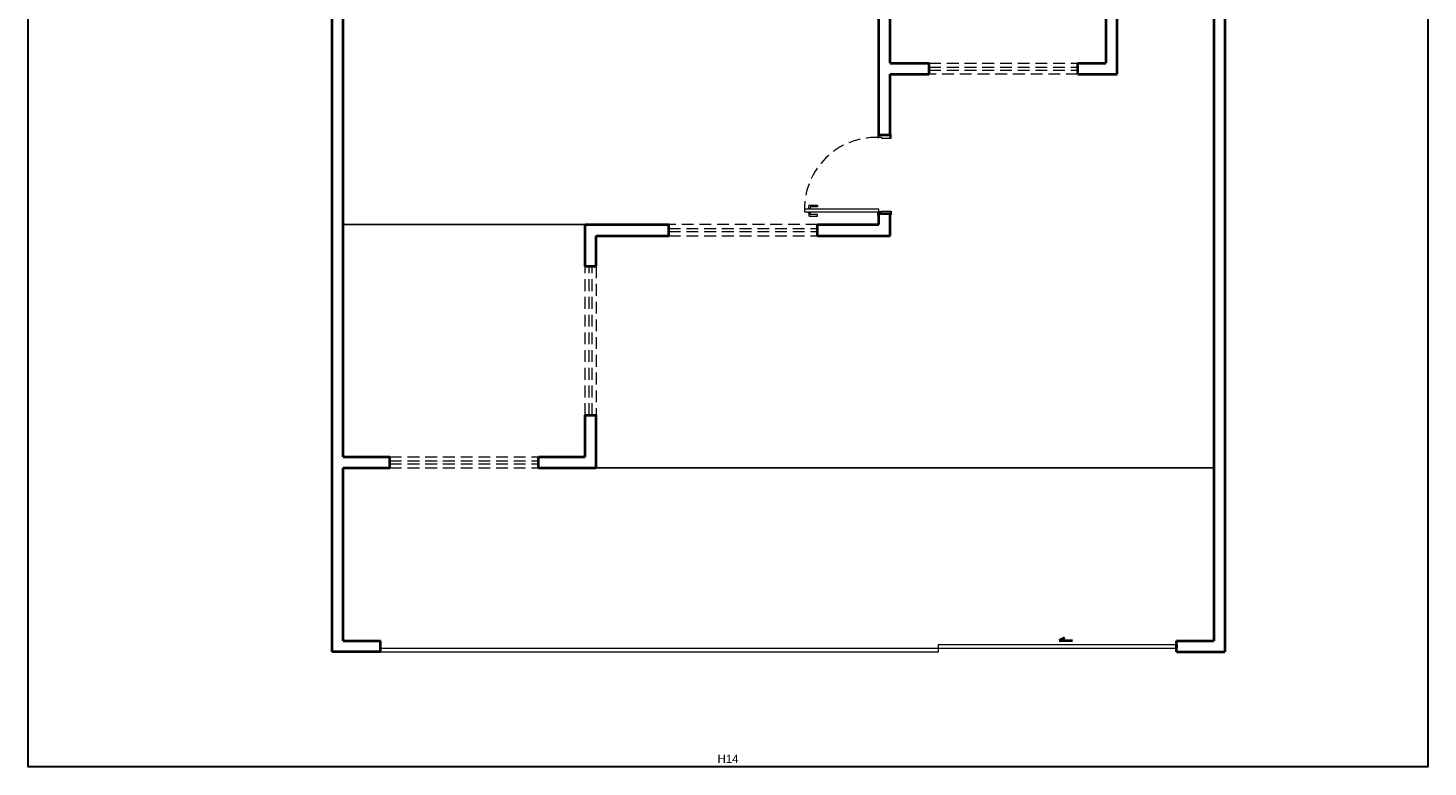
# Model space of a CAD drawing. Header units: millimetres. Extents: x 2637.1 to 2691.1, y 1460.1 to 1556.5.
# Tile 1 of 8: x 2637.1 to 2674.8, y 1460.1 to 1480. Entities that reach past the tile are written whole.
import ezdxf

# ---------------------------------------------------------------- set-up
doc = ezdxf.new("R2010")
doc.units = ezdxf.units.MM
doc.header["$MEASUREMENT"] = 0
doc.linetypes.add('HIDDEN2', pattern=[0.47625, 0.3175, -0.15875])
doc.layers.add('ARQ-PISO', color=8, linetype='Continuous')
for name, color, linetype, lineweight in [('DI-Detalhes', 1, 'Continuous', 30), ('MB_ALVENARIA', 7, 'Continuous', 40), ('MB_ESQUADRIA', 7, 'Continuous', 5), ('Textos', 7, 'Continuous', 5)]:
    doc.layers.add(name, color=color, linetype=linetype, lineweight=lineweight)
doc.styles.add('Arial', font='txt')

msp = doc.modelspace()

# ---------------------------------------------------------------- linework, layer by layer
at = {"layer": 'ARQ-PISO'}
for points in [[(2652.116, 1474.681), (2645.616, 1474.681)], [(2652.416, 1468.141), (2669.016, 1468.141)]]:
    msp.add_lwpolyline(points, dxfattribs=at)
at = {"layer": 'DI-Detalhes'}
msp.add_lwpolyline([(2637.139, 1521.565), (2674.777, 1521.565), (2674.777, 1460.108), (2637.139, 1460.108), (2637.139, 1521.565)], dxfattribs=at)
at = {"layer": 'MB_ALVENARIA'}
for p, q in [((2645.316, 1463.201), (2645.316, 1553.041)), ((2669.016, 1511.921), (2669.016, 1463.501)), ((2666.416, 1478.721), (2666.416, 1484.821)), ((2645.616, 1468.441), (2645.616, 1482.281)), ((2660.316, 1479.021), (2661.366, 1479.021)), ((2665.366, 1479.021), (2666.116, 1479.021)), ((2660.316, 1477.081), (2660.316, 1478.721)), ((2660.316, 1478.721), (2661.366, 1478.721)), ((2665.366, 1478.721), (2666.416, 1478.721)), ((2660.016, 1477.081), (2660.016, 1478.081)), ((2652.116, 1473.561), (2652.116, 1474.681)), ((2652.116, 1474.681), (2654.366, 1474.681)), ((2658.366, 1474.681), (2660.016, 1474.681)), ((2660.016, 1474.681), (2660.016, 1474.981)), ((2660.316, 1474.381), (2660.316, 1474.981)), ((2652.416, 1473.561), (2652.416, 1474.381)), ((2652.416, 1474.381), (2654.366, 1474.381)), ((2658.366, 1474.381), (2660.316, 1474.381)), ((2652.116, 1468.441), (2652.116, 1469.561)), ((2652.416, 1468.141), (2652.416, 1469.561)), ((2645.616, 1468.441), (2646.866, 1468.441)), ((2650.866, 1468.441), (2652.116, 1468.441)), ((2645.616, 1463.501), (2645.616, 1468.141)), ((2645.616, 1468.141), (2646.866, 1468.141)), ((2650.866, 1468.141), (2652.416, 1468.141)), ((2645.616, 1463.501), (2646.616, 1463.501)), ((2646.616, 1463.201), (2646.616, 1463.501)), ((2665.007, 1463.575), (2664.857, 1463.504)), ((2664.857, 1463.504), (2665.218, 1463.504)), ((2668.016, 1463.501), (2669.016, 1463.501)), ((2668.016, 1463.201), (2668.016, 1463.501)), ((2668.016, 1463.401), (2668.016, 1463.301)), ((2646.616, 1463.201), (2645.316, 1463.201)), ((2668.016, 1463.201), (2669.316, 1463.201))]:
    msp.add_line(p, q, dxfattribs=at)
at = {"layer": 'MB_ALVENARIA', "linetype": 'Continuous'}
msp.add_line((2669.316, 1511.921), (2669.316, 1463.201), dxfattribs=at)
at = {"layer": 'MB_ALVENARIA'}
for points in [[(2660.016, 1478.081), (2660.016, 1488.681)], [(2660.316, 1479.021), (2660.316, 1488.665)], [(2666.116, 1484.821), (2666.116, 1479.021)], [(2661.366, 1478.721), (2661.366, 1479.021)], [(2665.366, 1478.721), (2665.366, 1479.021)], [(2660.316, 1477.081), (2660.016, 1477.081)], [(2654.366, 1474.381), (2654.366, 1474.681)], [(2658.366, 1474.381), (2658.366, 1474.681)], [(2660.016, 1474.681), (2660.016, 1474.981), (2660.316, 1474.981)], [(2652.116, 1473.561), (2652.416, 1473.561)], [(2652.116, 1469.561), (2652.416, 1469.561)], [(2646.866, 1468.141), (2646.866, 1468.441)], [(2650.866, 1468.141), (2650.866, 1468.441)]]:
    msp.add_lwpolyline(points, dxfattribs=at)
at = {"layer": 'MB_ESQUADRIA'}
for p, q in [((2660.016, 1477.021), (2660.016, 1477.071)), ((2660.086, 1477.021), (2660.016, 1477.021)), ((2660.086, 1477.021), (2660.086, 1477.001)), ((2660.086, 1477.001), (2660.316, 1477.001)), ((2660.316, 1477.001), (2660.316, 1477.071)), ((2658.102, 1475.091), (2658.102, 1475.104)), ((2658.102, 1475.104), (2658.187, 1475.104)), ((2658.127, 1475.104), (2658.127, 1475.181)), ((2658.147, 1475.201), (2658.361, 1475.201)), ((2658.167, 1475.151), (2658.167, 1475.104)), ((2658.361, 1475.161), (2658.177, 1475.161)), ((2658.187, 1475.104), (2658.187, 1475.091)), ((2658.361, 1475.201), (2658.361, 1475.161)), ((2658.102, 1475.021), (2658.102, 1475.009)), ((2658.102, 1475.009), (2658.187, 1475.009)), ((2658.127, 1475.009), (2658.127, 1474.931)), ((2658.147, 1474.911), (2658.361, 1474.911)), ((2658.167, 1474.961), (2658.167, 1475.009)), ((2658.361, 1474.951), (2658.177, 1474.951)), ((2658.187, 1475.009), (2658.187, 1475.021)), ((2658.361, 1474.911), (2658.361, 1474.951)), ((2660.016, 1475.021), (2660.016, 1474.971)), ((2660.086, 1475.021), (2660.016, 1475.021)), ((2660.016, 1475.021), (2660.016, 1474.971)), ((2660.086, 1475.021), (2660.016, 1475.021)), ((2660.086, 1475.041), (2660.316, 1475.041)), ((2660.086, 1475.021), (2660.086, 1475.041)), ((2660.086, 1475.041), (2660.316, 1475.041)), ((2660.086, 1475.021), (2660.086, 1475.041)), ((2660.316, 1475.041), (2660.316, 1474.971)), ((2660.316, 1475.041), (2660.316, 1474.971)), ((2661.616, 1463.201), (2661.616, 1463.401)), ((2661.616, 1463.401), (2668.016, 1463.401)), ((2646.616, 1463.301), (2668.016, 1463.301)), ((2646.616, 1463.201), (2661.616, 1463.201))]:
    msp.add_line(p, q, dxfattribs=at)
at = {"layer": 'MB_ESQUADRIA', "linetype": 'HIDDEN2'}
for points in [[(2661.366, 1479.021), (2665.366, 1479.021)], [(2661.366, 1478.911), (2665.366, 1478.911)], [(2661.366, 1478.831), (2665.366, 1478.831)], [(2665.366, 1478.721), (2661.366, 1478.721)], [(2658.366, 1474.681), (2654.366, 1474.681)], [(2654.366, 1474.571), (2658.366, 1474.571)], [(2654.366, 1474.491), (2658.366, 1474.491)], [(2654.366, 1474.381), (2658.366, 1474.381)], [(2652.116, 1469.561), (2652.116, 1473.561)], [(2652.226, 1469.561), (2652.226, 1473.561)], [(2652.306, 1469.561), (2652.306, 1473.561)], [(2652.416, 1473.561), (2652.416, 1469.561)], [(2646.866, 1468.441), (2650.866, 1468.441)], [(2646.866, 1468.331), (2650.866, 1468.331)], [(2646.866, 1468.251), (2650.866, 1468.251)], [(2646.866, 1468.141), (2650.866, 1468.141)]]:
    msp.add_lwpolyline(points, dxfattribs=at)
at = {"layer": 'MB_ESQUADRIA'}
for points in [[(2660.016, 1477.071), (2660.016, 1477.121), (2659.986, 1477.121), (2659.986, 1477.021), (2660.016, 1477.021), (2660.016, 1477.021)], [(2660.316, 1477.001), (2660.346, 1477.001), (2660.346, 1477.101), (2660.316, 1477.101), (2660.316, 1477.071)], [(2660.016, 1474.971), (2660.016, 1474.921), (2659.986, 1474.921), (2659.986, 1475.021), (2660.016, 1475.021), (2660.016, 1475.021)], [(2660.016, 1474.971), (2660.016, 1474.921), (2659.986, 1474.921), (2659.986, 1475.021), (2660.016, 1475.021), (2660.016, 1475.021)], [(2660.316, 1475.041), (2660.346, 1475.041), (2660.346, 1474.941), (2660.316, 1474.941), (2660.316, 1474.971)], [(2660.316, 1475.041), (2660.346, 1475.041), (2660.346, 1474.941), (2660.316, 1474.941), (2660.316, 1474.971)]]:
    msp.add_lwpolyline(points, dxfattribs=at)
msp.add_lwpolyline([(2660.016, 1475.091), (2658.016, 1475.091), (2658.016, 1475.021), (2660.016, 1475.021)], close=True, dxfattribs=at)
at = {"layer": 'MB_ESQUADRIA', "linetype": 'HIDDEN2'}
msp.add_arc((2659.93, 1475.107), 1.914, 88.3218, 180.5013, dxfattribs=at)
at = {"layer": 'MB_ESQUADRIA'}
for centre, radius, start, end in [((2658.147, 1475.181), 0.02, 89.9711, 179.9711), ((2658.177, 1475.151), 0.01, 89.9711, 179.9711), ((2658.147, 1474.931), 0.02, 179.9711, 269.9711), ((2658.177, 1474.961), 0.01, 179.9711, 269.9711)]:
    msp.add_arc(centre, radius, start, end, dxfattribs=at)

# ---------------------------------------------------------------- texts
at = {"layer": 'Textos', "insert": (2655.958, 1460.218), "char_height": 0.22, "width": 1.10068, "attachment_point": 8, "line_spacing_factor": 0.6, "style": 'Arial'}
msp.add_mtext('H14', dxfattribs=at)

doc.saveas('drawing.dxf')
